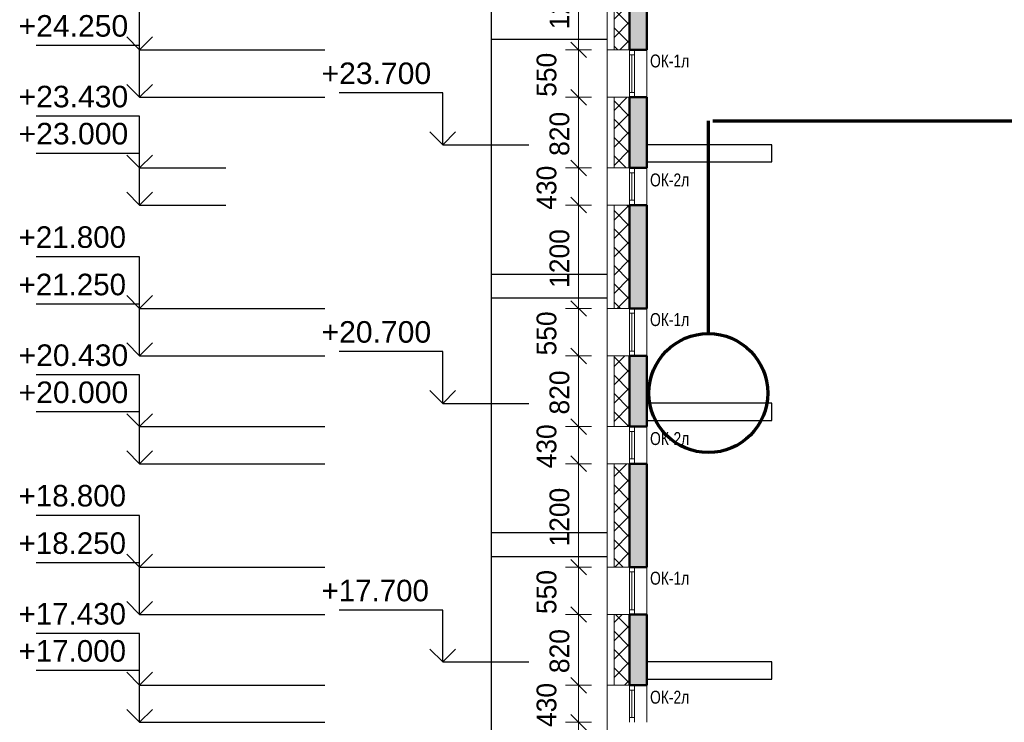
# Model space of a CAD drawing. Header units: millimetres. Extents: x 369815 to 1481759, y -423071 to -27917.
# Tile 70 of 256: x 371404 to 382832, y -202026 to -193876. Entities that reach past the tile are written whole.
import ezdxf

# ---------------------------------------------------------------- set-up
doc = ezdxf.new("R2010")
doc.units = ezdxf.units.MM
for name, color, linetype, lineweight in [('A_012_ПРОЕМ', 7, 'Continuous', 25), ('Standard', 7, 'Continuous', 25), ('Двери', 7, 'Continuous', 25), ('Навесной фасад', 7, 'Continuous', 25), ('Общий01', 7, 'Continuous', 13), ('Общий02', 7, 'Continuous', 18), ('Размерная линия_ общее', 7, 'Continuous', 25)]:
    doc.layers.add(name, color=color, linetype=linetype, lineweight=lineweight)
doc.layers.add('Стена_ бетон несущ.', color=7, linetype='Continuous', lineweight=70, true_color=0xb4b496)
doc.styles.add('ARIAL', font='arial.ttf')
doc.styles.add('Century Gothic', font='GOTHIC.TTF')
doc.dimstyles.new('DIMSTYLE_3', dxfattribs={"dimtxt": 229, "dimasz": 300, "dimexe": 0, "dimexo": 0, "dimgap": 114.5, "dimtad": 2, "dimdec": 0, "dimrnd": 1, "dimzin": 12, "dimdsep": 46, "dimtxsty": 'Century Gothic', "dimblk1": 'ALL_ML_STRICH', "dimblk2": 'ALL_ML_STRICH', "dimsah": 1, "dimcen": 0, "dimclrd": 256, "dimclre": 256, "dimclrt": 256, "dimadec": 0, "dimazin": 0, "dimtfac": 1, "dimtdec": 0, "dimtix": 1, "dimtmove": 2, "dimatfit": 3, "dimfxl": 0, "dimtvp": 1.2, "dimtzin": 0, "dimlwd": 0, "dimlwe": 13, "dimarcsym": 0})
doc.dimstyles.new('DIMSTYLE_8', dxfattribs={"dimtxt": 229, "dimasz": 300, "dimexe": 0, "dimexo": 0, "dimgap": 114.5, "dimtad": 2, "dimdec": 0, "dimrnd": 1, "dimzin": 12, "dimdsep": 46, "dimtxsty": 'Century Gothic', "dimblk1": 'ALL_ML_STRICH', "dimblk2": 'ALL_ML_STRICH', "dimsah": 1, "dimcen": 0, "dimclrd": 256, "dimclre": 256, "dimclrt": 256, "dimadec": 0, "dimazin": 0, "dimtfac": 1, "dimtdec": 0, "dimtix": 1, "dimtmove": 2, "dimatfit": 3, "dimfxl": 0, "dimtzin": 0, "dimlwd": 0, "dimlwe": 13, "dimarcsym": 0})
pattern_1 = [(45, (467347.7, -19759.03), (-106.06602, 106.06602), []), (135, (467347.7, -19759.03), (-106.06602, -106.06602), [])]

# ---------------------------------------------------------------- blocks, each defined once
blk = doc.blocks.new('ALL_ML_STRICH')
at = {"color": 0, "linetype": 'ByBlock', "lineweight": -2}
for p, q in [((0, -0.5), (0, 0.5)), ((-1, 0), (0.5, 0)), ((-0.3, -0.3), (0.3, 0.3))]:
    blk.add_line(p, q, dxfattribs=at)
blk = doc.blocks.new('*D1323')
at = {"layer": 'DEFPOINTS', "color": 0, "linetype": 'Continuous', "transparency": 16777216}
for p in [(377891, -202026), (377891, -202026), (377891, -203226)]:
    blk.add_point(p, dxfattribs=at)
at = {"layer": 'Размерная линия_ общее', "color": 218, "linetype": 'Continuous', "lineweight": 0, "transparency": 16777216}
for p, q in [((377891, -201726), (377891, -201426)), ((377891, -203226), (377891, -202026)), ((377891, -203526), (377891, -203826))]:
    blk.add_line(p, q, dxfattribs=at)
at = {"layer": 'Размерная линия_ общее', "color": 218, "linetype": 'Continuous', "lineweight": 0, "transparency": 16777216, "xscale": 300, "yscale": 300, "zscale": 300}
for p, rotation in [((377891, -202026), 270), ((377891, -203226), 90)]:
    blk.add_blockref('ALL_ML_STRICH', p, dxfattribs=dict(at, rotation=rotation))
at = {"layer": 'Размерная линия_ общее', "color": 218, "linetype": 'Continuous', "lineweight": 13, "transparency": 16777216, "insert": (377670, -202646), "char_height": 229, "width": 654.29, "attachment_point": 5, "rotation": 90, "style": 'Century Gothic'}
blk.add_mtext('1200', dxfattribs=at)
blk = doc.blocks.new('*D1324')
at = {"layer": 'DEFPOINTS', "color": 0, "linetype": 'Continuous', "transparency": 16777216}
for p in [(377891, -201596), (377891, -201596), (377891, -202026)]:
    blk.add_point(p, dxfattribs=at)
at = {"layer": 'Размерная линия_ общее', "color": 218, "linetype": 'Continuous', "lineweight": 0, "transparency": 16777216}
for p, q in [((377891, -201296), (377891, -200996)), ((377891, -202026), (377891, -201596)), ((377891, -202326), (377891, -202626))]:
    blk.add_line(p, q, dxfattribs=at)
at = {"layer": 'Размерная линия_ общее', "color": 218, "linetype": 'Continuous', "lineweight": 0, "transparency": 16777216, "xscale": 300, "yscale": 300, "zscale": 300}
for p, rotation in [((377891, -201596), 270), ((377891, -202026), 90)]:
    blk.add_blockref('ALL_ML_STRICH', p, dxfattribs=dict(at, rotation=rotation))
at = {"layer": 'Размерная линия_ общее', "color": 218, "linetype": 'Continuous', "lineweight": 13, "transparency": 16777216, "insert": (377520, -201825), "char_height": 229, "width": 490.71, "attachment_point": 5, "rotation": 90, "style": 'Century Gothic'}
blk.add_mtext('430', dxfattribs=at)
blk = doc.blocks.new('*D1325')
at = {"layer": 'DEFPOINTS', "color": 0, "linetype": 'Continuous', "transparency": 16777216}
for p in [(377891, -200776), (377891, -200776), (377891, -201596)]:
    blk.add_point(p, dxfattribs=at)
at = {"layer": 'Размерная линия_ общее', "color": 218, "linetype": 'Continuous', "lineweight": 0, "transparency": 16777216}
for p, q in [((377891, -200476), (377891, -200176)), ((377891, -201596), (377891, -200776)), ((377891, -201896), (377891, -202196))]:
    blk.add_line(p, q, dxfattribs=at)
at = {"layer": 'Размерная линия_ общее', "color": 218, "linetype": 'Continuous', "lineweight": 0, "transparency": 16777216, "xscale": 300, "yscale": 300, "zscale": 300}
for p, rotation in [((377891, -200776), 270), ((377891, -201596), 90)]:
    blk.add_blockref('ALL_ML_STRICH', p, dxfattribs=dict(at, rotation=rotation))
at = {"layer": 'Размерная линия_ общее', "color": 218, "linetype": 'Continuous', "lineweight": 13, "transparency": 16777216, "insert": (377670, -201200), "char_height": 229, "width": 490.71, "attachment_point": 5, "rotation": 90, "style": 'Century Gothic'}
blk.add_mtext('820', dxfattribs=at)
blk = doc.blocks.new('*D1326')
at = {"layer": 'DEFPOINTS', "color": 0, "linetype": 'Continuous', "transparency": 16777216}
for p in [(377891, -200226), (377891, -200226), (377891, -200776)]:
    blk.add_point(p, dxfattribs=at)
at = {"layer": 'Размерная линия_ общее', "color": 218, "linetype": 'Continuous', "lineweight": 0, "transparency": 16777216}
for p, q in [((377891, -199926), (377891, -199626)), ((377891, -200776), (377891, -200226)), ((377891, -201076), (377891, -201376))]:
    blk.add_line(p, q, dxfattribs=at)
at = {"layer": 'Размерная линия_ общее', "color": 218, "linetype": 'Continuous', "lineweight": 0, "transparency": 16777216, "xscale": 300, "yscale": 300, "zscale": 300}
for p, rotation in [((377891, -200226), 270), ((377891, -200776), 90)]:
    blk.add_blockref('ALL_ML_STRICH', p, dxfattribs=dict(at, rotation=rotation))
at = {"layer": 'Размерная линия_ общее', "color": 218, "linetype": 'Continuous', "lineweight": 13, "transparency": 16777216, "insert": (377520, -200515), "char_height": 229, "width": 490.71, "attachment_point": 5, "rotation": 90, "style": 'Century Gothic'}
blk.add_mtext('550', dxfattribs=at)
blk = doc.blocks.new('*D1327')
at = {"layer": 'DEFPOINTS', "color": 0, "linetype": 'Continuous', "transparency": 16777216}
for p in [(377891, -199026), (377891, -199026), (377891, -200226)]:
    blk.add_point(p, dxfattribs=at)
at = {"layer": 'Размерная линия_ общее', "color": 218, "linetype": 'Continuous', "lineweight": 0, "transparency": 16777216}
for p, q in [((377891, -198726), (377891, -198426)), ((377891, -200226), (377891, -199026)), ((377891, -200526), (377891, -200826))]:
    blk.add_line(p, q, dxfattribs=at)
at = {"layer": 'Размерная линия_ общее', "color": 218, "linetype": 'Continuous', "lineweight": 0, "transparency": 16777216, "xscale": 300, "yscale": 300, "zscale": 300}
for p, rotation in [((377891, -199026), 270), ((377891, -200226), 90)]:
    blk.add_blockref('ALL_ML_STRICH', p, dxfattribs=dict(at, rotation=rotation))
at = {"layer": 'Размерная линия_ общее', "color": 218, "linetype": 'Continuous', "lineweight": 13, "transparency": 16777216, "insert": (377670, -199646), "char_height": 229, "width": 654.29, "attachment_point": 5, "rotation": 90, "style": 'Century Gothic'}
blk.add_mtext('1200', dxfattribs=at)
blk = doc.blocks.new('*D1328')
at = {"layer": 'DEFPOINTS', "color": 0, "linetype": 'Continuous', "transparency": 16777216}
for p in [(377891, -198596), (377891, -198596), (377891, -199026)]:
    blk.add_point(p, dxfattribs=at)
at = {"layer": 'Размерная линия_ общее', "color": 218, "linetype": 'Continuous', "lineweight": 0, "transparency": 16777216}
for p, q in [((377891, -198296), (377891, -197996)), ((377891, -199026), (377891, -198596)), ((377891, -199326), (377891, -199626))]:
    blk.add_line(p, q, dxfattribs=at)
at = {"layer": 'Размерная линия_ общее', "color": 218, "linetype": 'Continuous', "lineweight": 0, "transparency": 16777216, "xscale": 300, "yscale": 300, "zscale": 300}
for p, rotation in [((377891, -198596), 270), ((377891, -199026), 90)]:
    blk.add_blockref('ALL_ML_STRICH', p, dxfattribs=dict(at, rotation=rotation))
at = {"layer": 'Размерная линия_ общее', "color": 218, "linetype": 'Continuous', "lineweight": 13, "transparency": 16777216, "insert": (377520, -198825), "char_height": 229, "width": 490.71, "attachment_point": 5, "rotation": 90, "style": 'Century Gothic'}
blk.add_mtext('430', dxfattribs=at)
blk = doc.blocks.new('*D1329')
at = {"layer": 'DEFPOINTS', "color": 0, "linetype": 'Continuous', "transparency": 16777216}
for p in [(377891, -197776), (377891, -197776), (377891, -198596)]:
    blk.add_point(p, dxfattribs=at)
at = {"layer": 'Размерная линия_ общее', "color": 218, "linetype": 'Continuous', "lineweight": 0, "transparency": 16777216}
for p, q in [((377891, -197476), (377891, -197176)), ((377891, -198596), (377891, -197776)), ((377891, -198896), (377891, -199196))]:
    blk.add_line(p, q, dxfattribs=at)
at = {"layer": 'Размерная линия_ общее', "color": 218, "linetype": 'Continuous', "lineweight": 0, "transparency": 16777216, "xscale": 300, "yscale": 300, "zscale": 300}
for p, rotation in [((377891, -197776), 270), ((377891, -198596), 90)]:
    blk.add_blockref('ALL_ML_STRICH', p, dxfattribs=dict(at, rotation=rotation))
at = {"layer": 'Размерная линия_ общее', "color": 218, "linetype": 'Continuous', "lineweight": 13, "transparency": 16777216, "insert": (377670, -198200), "char_height": 229, "width": 490.71, "attachment_point": 5, "rotation": 90, "style": 'Century Gothic'}
blk.add_mtext('820', dxfattribs=at)
blk = doc.blocks.new('*D1330')
at = {"layer": 'DEFPOINTS', "color": 0, "linetype": 'Continuous', "transparency": 16777216}
for p in [(377891, -197226), (377891, -197226), (377891, -197776)]:
    blk.add_point(p, dxfattribs=at)
at = {"layer": 'Размерная линия_ общее', "color": 218, "linetype": 'Continuous', "lineweight": 0, "transparency": 16777216}
for p, q in [((377891, -196926), (377891, -196626)), ((377891, -197776), (377891, -197226)), ((377891, -198076), (377891, -198376))]:
    blk.add_line(p, q, dxfattribs=at)
at = {"layer": 'Размерная линия_ общее', "color": 218, "linetype": 'Continuous', "lineweight": 0, "transparency": 16777216, "xscale": 300, "yscale": 300, "zscale": 300}
for p, rotation in [((377891, -197226), 270), ((377891, -197776), 90)]:
    blk.add_blockref('ALL_ML_STRICH', p, dxfattribs=dict(at, rotation=rotation))
at = {"layer": 'Размерная линия_ общее', "color": 218, "linetype": 'Continuous', "lineweight": 13, "transparency": 16777216, "insert": (377520, -197515), "char_height": 229, "width": 490.71, "attachment_point": 5, "rotation": 90, "style": 'Century Gothic'}
blk.add_mtext('550', dxfattribs=at)
blk = doc.blocks.new('*D1331')
at = {"layer": 'DEFPOINTS', "color": 0, "linetype": 'Continuous', "transparency": 16777216}
for p in [(377891, -196026), (377891, -196026), (377891, -197226)]:
    blk.add_point(p, dxfattribs=at)
at = {"layer": 'Размерная линия_ общее', "color": 218, "linetype": 'Continuous', "lineweight": 0, "transparency": 16777216}
for p, q in [((377891, -195726), (377891, -195426)), ((377891, -197226), (377891, -196026)), ((377891, -197526), (377891, -197826))]:
    blk.add_line(p, q, dxfattribs=at)
at = {"layer": 'Размерная линия_ общее', "color": 218, "linetype": 'Continuous', "lineweight": 0, "transparency": 16777216, "xscale": 300, "yscale": 300, "zscale": 300}
for p, rotation in [((377891, -196026), 270), ((377891, -197226), 90)]:
    blk.add_blockref('ALL_ML_STRICH', p, dxfattribs=dict(at, rotation=rotation))
at = {"layer": 'Размерная линия_ общее', "color": 218, "linetype": 'Continuous', "lineweight": 13, "transparency": 16777216, "insert": (377670, -196646), "char_height": 229, "width": 654.29, "attachment_point": 5, "rotation": 90, "style": 'Century Gothic'}
blk.add_mtext('1200', dxfattribs=at)
blk = doc.blocks.new('*D1332')
at = {"layer": 'DEFPOINTS', "color": 0, "linetype": 'Continuous', "transparency": 16777216}
for p in [(377891, -195596), (377891, -195596), (377891, -196026)]:
    blk.add_point(p, dxfattribs=at)
at = {"layer": 'Размерная линия_ общее', "color": 218, "linetype": 'Continuous', "lineweight": 0, "transparency": 16777216}
for p, q in [((377891, -195296), (377891, -194996)), ((377891, -196026), (377891, -195596)), ((377891, -196326), (377891, -196626))]:
    blk.add_line(p, q, dxfattribs=at)
at = {"layer": 'Размерная линия_ общее', "color": 218, "linetype": 'Continuous', "lineweight": 0, "transparency": 16777216, "xscale": 300, "yscale": 300, "zscale": 300}
for p, rotation in [((377891, -195596), 270), ((377891, -196026), 90)]:
    blk.add_blockref('ALL_ML_STRICH', p, dxfattribs=dict(at, rotation=rotation))
at = {"layer": 'Размерная линия_ общее', "color": 218, "linetype": 'Continuous', "lineweight": 13, "transparency": 16777216, "insert": (377520, -195825), "char_height": 229, "width": 490.71, "attachment_point": 5, "rotation": 90, "style": 'Century Gothic'}
blk.add_mtext('430', dxfattribs=at)
blk = doc.blocks.new('*D1333')
at = {"layer": 'DEFPOINTS', "color": 0, "linetype": 'Continuous', "transparency": 16777216}
for p in [(377891, -194776), (377891, -194776), (377891, -195596)]:
    blk.add_point(p, dxfattribs=at)
at = {"layer": 'Размерная линия_ общее', "color": 218, "linetype": 'Continuous', "lineweight": 0, "transparency": 16777216}
for p, q in [((377891, -194476), (377891, -194176)), ((377891, -195596), (377891, -194776)), ((377891, -195896), (377891, -196196))]:
    blk.add_line(p, q, dxfattribs=at)
at = {"layer": 'Размерная линия_ общее', "color": 218, "linetype": 'Continuous', "lineweight": 0, "transparency": 16777216, "xscale": 300, "yscale": 300, "zscale": 300}
for p, rotation in [((377891, -194776), 270), ((377891, -195596), 90)]:
    blk.add_blockref('ALL_ML_STRICH', p, dxfattribs=dict(at, rotation=rotation))
at = {"layer": 'Размерная линия_ общее', "color": 218, "linetype": 'Continuous', "lineweight": 13, "transparency": 16777216, "insert": (377670, -195200), "char_height": 229, "width": 490.71, "attachment_point": 5, "rotation": 90, "style": 'Century Gothic'}
blk.add_mtext('820', dxfattribs=at)
blk = doc.blocks.new('*D1334')
at = {"layer": 'DEFPOINTS', "color": 0, "linetype": 'Continuous', "transparency": 16777216}
for p in [(377891, -194226), (377891, -194226), (377891, -194776)]:
    blk.add_point(p, dxfattribs=at)
at = {"layer": 'Размерная линия_ общее', "color": 218, "linetype": 'Continuous', "lineweight": 0, "transparency": 16777216}
for p, q in [((377891, -193926), (377891, -193626)), ((377891, -194776), (377891, -194226)), ((377891, -195076), (377891, -195376))]:
    blk.add_line(p, q, dxfattribs=at)
at = {"layer": 'Размерная линия_ общее', "color": 218, "linetype": 'Continuous', "lineweight": 0, "transparency": 16777216, "xscale": 300, "yscale": 300, "zscale": 300}
for p, rotation in [((377891, -194226), 270), ((377891, -194776), 90)]:
    blk.add_blockref('ALL_ML_STRICH', p, dxfattribs=dict(at, rotation=rotation))
at = {"layer": 'Размерная линия_ общее', "color": 218, "linetype": 'Continuous', "lineweight": 13, "transparency": 16777216, "insert": (377520, -194515), "char_height": 229, "width": 490.71, "attachment_point": 5, "rotation": 90, "style": 'Century Gothic'}
blk.add_mtext('550', dxfattribs=at)
blk = doc.blocks.new('*D1335')
at = {"layer": 'DEFPOINTS', "color": 0, "linetype": 'Continuous', "transparency": 16777216}
for p in [(377891, -193026), (377891, -193026), (377891, -194226)]:
    blk.add_point(p, dxfattribs=at)
at = {"layer": 'Размерная линия_ общее', "color": 218, "linetype": 'Continuous', "lineweight": 0, "transparency": 16777216}
for p, q in [((377891, -192726), (377891, -192426)), ((377891, -194226), (377891, -193026)), ((377891, -194526), (377891, -194826))]:
    blk.add_line(p, q, dxfattribs=at)
at = {"layer": 'Размерная линия_ общее', "color": 218, "linetype": 'Continuous', "lineweight": 0, "transparency": 16777216, "xscale": 300, "yscale": 300, "zscale": 300}
for p, rotation in [((377891, -193026), 270), ((377891, -194226), 90)]:
    blk.add_blockref('ALL_ML_STRICH', p, dxfattribs=dict(at, rotation=rotation))
at = {"layer": 'Размерная линия_ общее', "color": 218, "linetype": 'Continuous', "lineweight": 13, "transparency": 16777216, "insert": (377670, -193646), "char_height": 229, "width": 654.29, "attachment_point": 5, "rotation": 90, "style": 'Century Gothic'}
blk.add_mtext('1200', dxfattribs=at)
blk = doc.blocks.new('COMPLEX_ELEVATIONDIM_1')
at = {"layer": 'Размерная линия_ общее', "color": 7, "linetype": 'Continuous', "lineweight": 25, "transparency": 33554687}
for p, q in [((-91034, -174967), (-92234, -174967)), ((-91034, -175567), (-91034, -174967)), ((-91034, -175567), (-91184, -175417)), ((-91034, -175567), (-90884, -175417)), ((-91034, -175567), (-91034, -175567)), ((-91034, -175567), (-91034, -175567)), ((-91034, -175567), (-90034, -175567)), ((-91034, -175567), (-91034, -175567)), ((-91034, -175567), (-91034, -175567)), ((-91034, -177967), (-92234, -177967)), ((-91034, -178567), (-91034, -177967)), ((-91034, -178567), (-91184, -178417)), ((-91034, -178567), (-90884, -178417)), ((-91034, -178567), (-91034, -178567)), ((-91034, -178567), (-91034, -178567)), ((-91034, -178567), (-90034, -178567)), ((-91034, -178567), (-91034, -178567)), ((-91034, -178567), (-91034, -178567)), ((-91034, -180967), (-92234, -180967)), ((-91034, -181567), (-91034, -180967)), ((-91034, -181567), (-91184, -181417)), ((-91034, -181567), (-90884, -181417)), ((-91034, -181567), (-91034, -181567)), ((-91034, -181567), (-91034, -181567)), ((-91034, -181567), (-90034, -181567)), ((-91034, -181567), (-91034, -181567)), ((-91034, -181567), (-91034, -181567))]:
    blk.add_line(p, q, dxfattribs=at)
at = {"layer": 'Размерная линия_ общее', "color": 7, "linetype": 'Continuous', "lineweight": 25, "transparency": 33554687, "char_height": 250, "attachment_point": 7, "style": 'ARIAL'}
for s, insert, width in [('\\W1.00;+23.700', (-92440, -174867), 1396.45), ('\\W1.00;+20.700', (-92440, -177867), 1396.45), ('\\W0.98;+17.700', (-92440, -180867), 1394.59)]:
    blk.add_mtext(s, dxfattribs=dict(at, insert=insert, width=width))
blk = doc.blocks.new('COMPLEX_ELEVATIONDIM_4')
at = {"layer": 'Размерная линия_ общее', "color": 7, "linetype": 'Continuous', "lineweight": 25, "transparency": 33554687}
for p, q in [((-94551, -174467), (-94551, -173867)), ((-94551, -174467), (-94701, -174317)), ((-94551, -174467), (-94401, -174317)), ((-94551, -174417), (-95751, -174417)), ((-94551, -175017), (-94551, -174417)), ((-94551, -174467), (-94551, -174467)), ((-94551, -174467), (-94551, -174467)), ((-94551, -174467), (-92400, -174467)), ((-94551, -174467), (-94551, -174467)), ((-94551, -174467), (-94551, -174467)), ((-94551, -175017), (-94701, -174867)), ((-94551, -175017), (-94401, -174867)), ((-94551, -175017), (-94551, -175017)), ((-94551, -175017), (-94551, -175017)), ((-94551, -175017), (-92400, -175017)), ((-94551, -175017), (-94551, -175017)), ((-94551, -175017), (-94551, -175017)), ((-94551, -175237), (-95751, -175237)), ((-94551, -175837), (-94551, -175237)), ((-94551, -175667), (-95751, -175667)), ((-94551, -175837), (-94701, -175687)), ((-94551, -176267), (-94551, -175667)), ((-94551, -175837), (-94401, -175687)), ((-94551, -175837), (-94551, -175837)), ((-94551, -175837), (-94551, -175837)), ((-94551, -175837), (-93551, -175837)), ((-94551, -175837), (-94551, -175837)), ((-94551, -175837), (-94551, -175837)), ((-94551, -176267), (-94701, -176117)), ((-94551, -176267), (-94401, -176117)), ((-94551, -176267), (-94551, -176267)), ((-94551, -176267), (-94551, -176267)), ((-94551, -176267), (-93551, -176267)), ((-94551, -176267), (-94551, -176267)), ((-94551, -176267), (-94551, -176267)), ((-94551, -176867), (-95751, -176867)), ((-94551, -177467), (-94551, -176867)), ((-94551, -177467), (-94701, -177317)), ((-94551, -177467), (-94401, -177317)), ((-94551, -177417), (-95751, -177417)), ((-94551, -178017), (-94551, -177417)), ((-94551, -177467), (-94551, -177467)), ((-94551, -177467), (-94551, -177467)), ((-94551, -177467), (-92400, -177467)), ((-94551, -177467), (-94551, -177467)), ((-94551, -177467), (-94551, -177467)), ((-94551, -178017), (-94701, -177867)), ((-94551, -178017), (-94401, -177867)), ((-94551, -178017), (-94551, -178017)), ((-94551, -178017), (-94551, -178017)), ((-94551, -178017), (-92400, -178017)), ((-94551, -178017), (-94551, -178017)), ((-94551, -178017), (-94551, -178017)), ((-94551, -178237), (-95751, -178237)), ((-94551, -178837), (-94551, -178237)), ((-94551, -178667), (-95751, -178667)), ((-94551, -178837), (-94701, -178687)), ((-94551, -179267), (-94551, -178667)), ((-94551, -178837), (-94401, -178687)), ((-94551, -178837), (-94551, -178837)), ((-94551, -178837), (-94551, -178837)), ((-94551, -178837), (-92400, -178837)), ((-94551, -178837), (-94551, -178837)), ((-94551, -178837), (-94551, -178837)), ((-94551, -179267), (-94701, -179117)), ((-94551, -179267), (-94401, -179117)), ((-94551, -179267), (-94551, -179267)), ((-94551, -179267), (-94551, -179267)), ((-94551, -179267), (-92400, -179267)), ((-94551, -179267), (-94551, -179267)), ((-94551, -179267), (-94551, -179267)), ((-94551, -179867), (-95751, -179867)), ((-94551, -180467), (-94551, -179867)), ((-94551, -180467), (-94701, -180317)), ((-94551, -180467), (-94401, -180317)), ((-94551, -180417), (-95751, -180417)), ((-94551, -181017), (-94551, -180417)), ((-94551, -180467), (-94551, -180467)), ((-94551, -180467), (-94551, -180467)), ((-94551, -180467), (-92400, -180467)), ((-94551, -180467), (-94551, -180467)), ((-94551, -180467), (-94551, -180467)), ((-94551, -181017), (-94701, -180867)), ((-94551, -181017), (-94401, -180867)), ((-94551, -181017), (-94551, -181017)), ((-94551, -181017), (-94551, -181017)), ((-94551, -181017), (-92400, -181017)), ((-94551, -181017), (-94551, -181017)), ((-94551, -181017), (-94551, -181017)), ((-94551, -181237), (-95751, -181237)), ((-94551, -181837), (-94551, -181237)), ((-94551, -181667), (-95751, -181667)), ((-94551, -181837), (-94701, -181687)), ((-94551, -182267), (-94551, -181667)), ((-94551, -181837), (-94401, -181687)), ((-94551, -181837), (-94551, -181837)), ((-94551, -181837), (-94551, -181837)), ((-94551, -181837), (-92400, -181837)), ((-94551, -181837), (-94551, -181837)), ((-94551, -181837), (-94551, -181837)), ((-94551, -182267), (-94701, -182117)), ((-94551, -182267), (-94401, -182117)), ((-94551, -182267), (-94551, -182267)), ((-94551, -182267), (-94551, -182267)), ((-94551, -182267), (-92400, -182267)), ((-94551, -182267), (-94551, -182267)), ((-94551, -182267), (-94551, -182267))]:
    blk.add_line(p, q, dxfattribs=at)
at = {"layer": 'Размерная линия_ общее', "color": 7, "linetype": 'Continuous', "lineweight": 25, "transparency": 33554687, "char_height": 250, "attachment_point": 7, "style": 'ARIAL'}
for s, insert, width in [('\\W1.00;+24.250', (-95956, -174317), 1396.45), ('\\W1.00;+23.430', (-95956, -175137), 1396.45), ('\\W1.00;+23.000', (-95956, -175567), 1396.45), ('\\W0.98;+21.800', (-95956, -176767), 1394.59), ('\\W0.98;+21.250', (-95956, -177317), 1394.59), ('\\W1.00;+20.430', (-95956, -178137), 1396.45), ('\\W1.00;+20.000', (-95956, -178567), 1396.45), ('\\W0.98;+18.800', (-95956, -179767), 1394.59), ('\\W0.98;+18.250', (-95956, -180317), 1394.59), ('\\W0.98;+17.430', (-95956, -181137), 1394.59), ('\\W0.98;+17.000', (-95956, -181567), 1394.59)]:
    blk.add_mtext(s, dxfattribs=dict(at, insert=insert, width=width))

msp = doc.modelspace()

# ---------------------------------------------------------------- hatches: boundary and pattern name
at = {"layer": 'Навесной фасад', "linetype": 'Continuous', "lineweight": 18, "transparency": 33554687}
h = msp.add_hatch(dxfattribs=at)
h.set_pattern_fill('__________6', color=41, scale=100, style=0, pattern_type=2)
h.set_pattern_definition(pattern_1)
h.paths.add_polyline_path([(378302.2, -194225.8), (378482.2, -194225.8), (378482.2, -193025.8), (378302.2, -193025.8)], flags=0)
h = msp.add_hatch(dxfattribs=at)
h.set_pattern_fill('__________6', color=41, scale=100, style=0, pattern_type=2)
h.set_pattern_definition(pattern_1)
h.paths.add_polyline_path([(378302.2, -195595.8), (378482.2, -195595.8), (378482.2, -194775.8), (378302.2, -194775.8)], flags=0)
h = msp.add_hatch(dxfattribs=at)
h.set_pattern_fill('__________6', color=41, scale=100, style=0, pattern_type=2)
h.set_pattern_definition(pattern_1)
h.paths.add_polyline_path([(378302.2, -197225.8), (378482.2, -197225.8), (378482.2, -196025.8), (378302.2, -196025.8)], flags=0)
h = msp.add_hatch(dxfattribs=at)
h.set_pattern_fill('__________6', color=41, scale=100, style=0, pattern_type=2)
h.set_pattern_definition(pattern_1)
h.paths.add_polyline_path([(378482.2, -197775.8), (378302.2, -197775.8), (378302.2, -198595.8), (378482.2, -198595.8)], flags=0)
h = msp.add_hatch(dxfattribs=at)
h.set_pattern_fill('__________6', color=41, scale=100, style=0, pattern_type=2)
h.set_pattern_definition(pattern_1)
h.paths.add_polyline_path([(378482.2, -200225.8), (378482.2, -199025.8), (378302.2, -199025.8), (378302.2, -200225.8)], flags=0)
h = msp.add_hatch(dxfattribs=at)
h.set_pattern_fill('__________6', color=41, scale=100, style=0, pattern_type=2)
h.set_pattern_definition(pattern_1)
h.paths.add_polyline_path([(378482.2, -200775.8), (378302.2, -200775.8), (378302.2, -201595.8), (378482.2, -201595.8)], flags=0)
at = {"layer": 'Стена_ бетон несущ.', "linetype": 'Continuous', "lineweight": 25, "true_color": 0xf1f1f1, "transparency": 33554687}
for points in [[(378682.2, -194225.8), (378682.2, -193025.8), (378482.2, -193025.8), (378482.2, -194225.8)], [(378682.2, -195595.8), (378682.2, -194775.8), (378482.2, -194775.8), (378482.2, -195595.8)], [(378482.2, -196025.8), (378482.2, -197225.8), (378682.2, -197225.8), (378682.2, -196025.8)], [(378482.2, -197775.8), (378482.2, -198595.8), (378682.2, -198595.8), (378682.2, -197775.8)], [(378682.2, -200225.8), (378682.2, -199025.8), (378482.2, -199025.8), (378482.2, -200225.8)], [(378682.2, -201595.8), (378682.2, -200775.8), (378482.2, -200775.8), (378482.2, -201595.8)]]:
    msp.add_hatch(color=7, dxfattribs=at).paths.add_polyline_path(points)

# ---------------------------------------------------------------- linework, layer by layer
at = {"layer": 'A_012_ПРОЕМ', "color": 7, "linetype": 'Continuous', "lineweight": 50, "transparency": 33554687}
for p, q in [((378482.2, -193025.8), (378482.2, -194225.8)), ((378682.2, -194225.8), (378682.2, -193025.8)), ((378482.2, -194225.8), (378538.2, -194225.8)), ((378538.2, -194225.8), (378682.2, -194225.8)), ((378538.2, -194775.8), (378482.2, -194775.8)), ((378482.2, -194775.8), (378482.2, -195595.8)), ((378682.2, -194775.8), (378538.2, -194775.8)), ((378682.2, -195595.8), (378682.2, -194775.8)), ((378482.2, -195595.8), (378538.2, -195595.8)), ((378538.2, -195595.8), (378682.2, -195595.8)), ((378538.2, -196025.8), (378482.2, -196025.8)), ((378482.2, -196025.8), (378482.2, -197225.8)), ((378682.2, -196025.8), (378538.2, -196025.8)), ((378682.2, -197225.8), (378682.2, -196025.8)), ((378482.2, -197225.8), (378538.2, -197225.8)), ((378538.2, -197225.8), (378682.2, -197225.8)), ((378538.2, -197775.8), (378482.2, -197775.8)), ((378482.2, -197775.8), (378482.2, -198595.8)), ((378682.2, -197775.8), (378538.2, -197775.8)), ((378682.2, -198595.8), (378682.2, -197775.8)), ((378482.2, -198595.8), (378538.2, -198595.8)), ((378538.2, -198595.8), (378682.2, -198595.8)), ((378538.2, -199025.8), (378482.2, -199025.8)), ((378482.2, -199025.8), (378482.2, -200225.8)), ((378682.2, -199025.8), (378538.2, -199025.8)), ((378682.2, -200225.8), (378682.2, -199025.8)), ((378482.2, -200225.8), (378538.2, -200225.8)), ((378538.2, -200225.8), (378682.2, -200225.8)), ((378538.2, -200775.8), (378482.2, -200775.8)), ((378482.2, -200775.8), (378482.2, -201595.8)), ((378682.2, -200775.8), (378538.2, -200775.8)), ((378682.2, -201595.8), (378682.2, -200775.8)), ((378482.2, -201595.8), (378538.2, -201595.8)), ((378538.2, -201595.8), (378682.2, -201595.8))]:
    msp.add_line(p, q, dxfattribs=at)
at = {"layer": 'Standard', "color": 7, "linetype": 'Continuous', "lineweight": 25, "transparency": 33554687}
for p, q in [((376882.2, -215085.8), (376882.2, -170525.8)), ((378222.2, -194105.8), (376882.2, -194105.8)), ((378222.2, -194105.8), (376882.2, -194105.8)), ((376882.2, -196825.8), (378222.2, -196825.8)), ((378222.2, -197105.8), (376882.2, -197105.8)), ((378222.2, -197105.8), (376882.2, -197105.8)), ((376882.2, -199825.8), (378222.2, -199825.8)), ((378222.2, -200105.8), (376882.2, -200105.8)), ((378222.2, -200105.8), (376882.2, -200105.8))]:
    msp.add_line(p, q, dxfattribs=at)
at = {"layer": 'Standard', "color": 7, "linetype": 'Continuous', "lineweight": 13, "transparency": 33554687}
for p, q in [((378482.2, -194225.8), (378482.2, -194281.8)), ((378538.2, -194281.8), (378538.2, -194225.8)), ((378482.2, -194281.8), (378538.2, -194281.8)), ((378482.2, -194281.8), (378482.2, -194719.8)), ((378510.2, -194281.8), (378510.2, -194719.8)), ((378538.2, -194719.8), (378538.2, -194281.8)), ((378482.2, -194719.8), (378482.2, -194775.8)), ((378538.2, -194719.8), (378482.2, -194719.8)), ((378538.2, -194775.8), (378538.2, -194719.8)), ((378482.2, -195595.8), (378482.2, -195651.8)), ((378538.2, -195651.8), (378538.2, -195595.8)), ((378482.2, -195651.8), (378538.2, -195651.8)), ((378482.2, -195651.8), (378482.2, -195969.8)), ((378510.2, -195651.8), (378510.2, -195969.8)), ((378538.2, -195969.8), (378538.2, -195651.8)), ((378482.2, -195969.8), (378482.2, -196025.8)), ((378538.2, -195969.8), (378482.2, -195969.8)), ((378538.2, -196025.8), (378538.2, -195969.8)), ((378482.2, -197225.8), (378482.2, -197281.8)), ((378538.2, -197281.8), (378538.2, -197225.8)), ((378482.2, -197281.8), (378538.2, -197281.8)), ((378482.2, -197281.8), (378482.2, -197719.8)), ((378510.2, -197281.8), (378510.2, -197719.8)), ((378538.2, -197719.8), (378538.2, -197281.8)), ((378482.2, -197719.8), (378482.2, -197775.8)), ((378538.2, -197719.8), (378482.2, -197719.8)), ((378538.2, -197775.8), (378538.2, -197719.8)), ((378482.2, -198595.8), (378482.2, -198651.8)), ((378538.2, -198651.8), (378538.2, -198595.8)), ((378482.2, -198651.8), (378538.2, -198651.8)), ((378482.2, -198651.8), (378482.2, -198969.8)), ((378510.2, -198651.8), (378510.2, -198969.8)), ((378538.2, -198969.8), (378538.2, -198651.8)), ((378482.2, -198969.8), (378482.2, -199025.8)), ((378538.2, -198969.8), (378482.2, -198969.8)), ((378538.2, -199025.8), (378538.2, -198969.8)), ((378482.2, -200225.8), (378482.2, -200281.8)), ((378482.2, -200281.8), (378538.2, -200281.8)), ((378482.2, -200281.8), (378482.2, -200719.8)), ((378510.2, -200281.8), (378510.2, -200719.8)), ((378538.2, -200281.8), (378538.2, -200225.8)), ((378538.2, -200719.8), (378538.2, -200281.8)), ((378482.2, -200719.8), (378482.2, -200775.8)), ((378538.2, -200719.8), (378482.2, -200719.8)), ((378538.2, -200775.8), (378538.2, -200719.8)), ((378482.2, -201595.8), (378482.2, -201651.8)), ((378482.2, -201651.8), (378538.2, -201651.8)), ((378482.2, -201651.8), (378482.2, -201969.8)), ((378510.2, -201651.8), (378510.2, -201969.8)), ((378538.2, -201651.8), (378538.2, -201595.8)), ((378538.2, -201969.8), (378538.2, -201651.8)), ((378482.2, -201969.8), (378482.2, -202025.8)), ((378538.2, -201969.8), (378482.2, -201969.8)), ((378538.2, -202025.8), (378538.2, -201969.8))]:
    msp.add_line(p, q, dxfattribs=at)
at = {"layer": 'Навесной фасад', "color": 7, "linetype": 'Continuous', "lineweight": 13, "transparency": 33554687}
for p, q in [((378222.2, -170525.8), (378222.2, -210595.8)), ((378222.2, -194225.8), (378242.2, -194225.8)), ((378242.2, -194225.8), (378302.2, -194225.8)), ((378682.2, -194225.8), (378682.2, -194775.8)), ((378242.2, -194775.8), (378222.2, -194775.8)), ((378302.2, -194775.8), (378242.2, -194775.8)), ((378222.2, -195595.8), (378242.2, -195595.8)), ((378242.2, -195595.8), (378302.2, -195595.8)), ((378682.2, -195595.8), (378682.2, -196025.8)), ((378242.2, -196025.8), (378222.2, -196025.8)), ((378302.2, -196025.8), (378242.2, -196025.8)), ((378222.2, -197225.8), (378242.2, -197225.8)), ((378242.2, -197225.8), (378302.2, -197225.8)), ((378682.2, -197225.8), (378682.2, -197775.8)), ((378242.2, -197775.8), (378222.2, -197775.8)), ((378302.2, -197775.8), (378242.2, -197775.8)), ((378222.2, -198595.8), (378242.2, -198595.8)), ((378242.2, -198595.8), (378302.2, -198595.8)), ((378682.2, -198595.8), (378682.2, -199025.8)), ((378242.2, -199025.8), (378222.2, -199025.8)), ((378302.2, -199025.8), (378242.2, -199025.8)), ((378222.2, -200225.8), (378242.2, -200225.8)), ((378242.2, -200225.8), (378302.2, -200225.8)), ((378682.2, -200225.8), (378682.2, -200775.8)), ((378242.2, -200775.8), (378222.2, -200775.8)), ((378302.2, -200775.8), (378242.2, -200775.8)), ((378222.2, -201595.8), (378242.2, -201595.8)), ((378242.2, -201595.8), (378302.2, -201595.8)), ((378682.2, -201595.8), (378682.2, -202025.8))]:
    msp.add_line(p, q, dxfattribs=at)
at = {"layer": 'Навесной фасад', "color": 41, "linetype": 'Continuous', "lineweight": 13, "transparency": 33554687}
for p, q in [((378302.2, -193025.8), (378302.2, -194225.8)), ((378302.2, -194225.8), (378482.2, -194225.8)), ((378482.2, -194775.8), (378302.2, -194775.8)), ((378302.2, -194775.8), (378302.2, -195595.8)), ((378302.2, -195595.8), (378482.2, -195595.8)), ((378482.2, -196025.8), (378302.2, -196025.8)), ((378302.2, -196025.8), (378302.2, -197225.8)), ((378302.2, -197225.8), (378482.2, -197225.8)), ((378482.2, -197775.8), (378302.2, -197775.8)), ((378302.2, -197775.8), (378302.2, -198595.8)), ((378302.2, -198595.8), (378482.2, -198595.8)), ((378482.2, -199025.8), (378302.2, -199025.8)), ((378302.2, -199025.8), (378302.2, -200225.8)), ((378302.2, -200225.8), (378482.2, -200225.8)), ((378482.2, -200775.8), (378302.2, -200775.8)), ((378302.2, -200775.8), (378302.2, -201595.8)), ((378302.2, -201595.8), (378482.2, -201595.8))]:
    msp.add_line(p, q, dxfattribs=at)
at = {"layer": 'Общий01', "color": 136, "linetype": 'Continuous', "lineweight": 70, "transparency": 33554687}
for p, q in [((379397.3, -197517.1), (379397.3, -195047.1)), ((379447.3, -195047.1), (399513.5, -195047.1))]:
    msp.add_line(p, q, dxfattribs=at)
msp.add_circle((379397.3, -198207.1), 690, dxfattribs=at)
at = {"layer": 'Общий02', "color": 240, "linetype": 'Continuous', "lineweight": 25, "transparency": 33554687}
for points in [[(380132.2, -195325.8), (378682.2, -195325.8), (378682.2, -195525.8), (380132.2, -195525.8), (380132.2, -195325.8)], [(380132.2, -198325.8), (378682.2, -198325.8), (378682.2, -198525.8), (380132.2, -198525.8), (380132.2, -198325.8)], [(380132.2, -201325.8), (378682.2, -201325.8), (378682.2, -201525.8), (380132.2, -201525.8), (380132.2, -201325.8)]]:
    msp.add_lwpolyline(points, close=True, dxfattribs=at)

# ---------------------------------------------------------------- block references
at = {"layer": 'Размерная линия_ общее', "color": 7, "linetype": 'Continuous', "lineweight": 25, "transparency": 33554687}
for name in ['COMPLEX_ELEVATIONDIM_1', 'COMPLEX_ELEVATIONDIM_4']:
    msp.add_blockref(name, (467347.7, -19759), dxfattribs=at)

# ---------------------------------------------------------------- texts
at = {"layer": 'Двери', "color": 92, "linetype": 'Continuous', "lineweight": 13, "true_color": 0x00b300, "transparency": 33554687, "char_height": 150, "width": 544, "attachment_point": 7, "style": 'Century Gothic'}
for s, insert in [('\\W0.80;ОК-1л', (378720.7, -194431.8)), ('\\W0.80;ОК-2л', (378720.7, -195811.8)), ('\\W0.80;ОК-1л', (378720.7, -197431.8)), ('\\W0.80;ОК-2л', (378720.7, -198811.8)), ('\\W0.80;ОК-1л', (378720.7, -200431.8)), ('\\W0.80;ОК-2л', (378720.7, -201811.8))]:
    msp.add_mtext(s, dxfattribs=dict(at, insert=insert))

# ---------------------------------------------------------------- dimensions: what is measured, and where the dimension line sits
at = {"layer": 'Размерная линия_ общее', "color": 218, "linetype": 'Continuous', "lineweight": 13, "true_color": 0x500050, "transparency": 33554687}
for base, p1, p2, dimstyle, picture, middle in [((377890.6, -193025.8), (377890.6, -194225.8), (377890.6, -193025.8), 'DIMSTYLE_8', '*D1335', (377670.3, -193645.6)), ((377890.6, -194225.8), (377890.6, -194775.8), (377890.6, -194225.8), 'DIMSTYLE_8', '*D1334', (377520.3, -194514.7)), ((377890.6, -194775.8), (377890.6, -195595.8), (377890.6, -194775.8), 'DIMSTYLE_8', '*D1333', (377670.3, -195199.7)), ((377890.6, -195595.8), (377890.6, -196025.8), (377890.6, -195595.8), 'DIMSTYLE_3', '*D1332', (377520.3, -195824.7)), ((377890.6, -196025.8), (377890.6, -197225.8), (377890.6, -196025.8), 'DIMSTYLE_8', '*D1331', (377670.3, -196645.6)), ((377890.6, -197225.8), (377890.6, -197775.8), (377890.6, -197225.8), 'DIMSTYLE_8', '*D1330', (377520.3, -197514.7)), ((377890.6, -197775.8), (377890.6, -198595.8), (377890.6, -197775.8), 'DIMSTYLE_8', '*D1329', (377670.3, -198199.7)), ((377890.6, -198595.8), (377890.6, -199025.8), (377890.6, -198595.8), 'DIMSTYLE_3', '*D1328', (377520.3, -198824.7)), ((377890.6, -199025.8), (377890.6, -200225.8), (377890.6, -199025.8), 'DIMSTYLE_8', '*D1327', (377670.3, -199645.6)), ((377890.6, -200225.8), (377890.6, -200775.8), (377890.6, -200225.8), 'DIMSTYLE_8', '*D1326', (377520.3, -200514.7)), ((377890.6, -200775.8), (377890.6, -201595.8), (377890.6, -200775.8), 'DIMSTYLE_8', '*D1325', (377670.3, -201199.7)), ((377890.6, -201595.8), (377890.6, -202025.8), (377890.6, -201595.8), 'DIMSTYLE_3', '*D1324', (377520.3, -201824.7)), ((377890.6, -202025.8), (377890.6, -203225.8), (377890.6, -202025.8), 'DIMSTYLE_8', '*D1323', (377670.3, -202645.6))]:
    dim = msp.add_linear_dim(base=base, p1=p1, p2=p2, angle=90, dimstyle=dimstyle, override={"dimpost": '<>', "dimclrd": 218, "dimclre": 218, "dimclrt": 218, "dimlwd": 0, "dimlwe": 13}, dxfattribs=at)
    dim.commit()
    dim.dimension.update_dxf_attribs({"geometry": picture, "text_midpoint": middle, "dimtype": 160})

doc.saveas('drawing.dxf')
